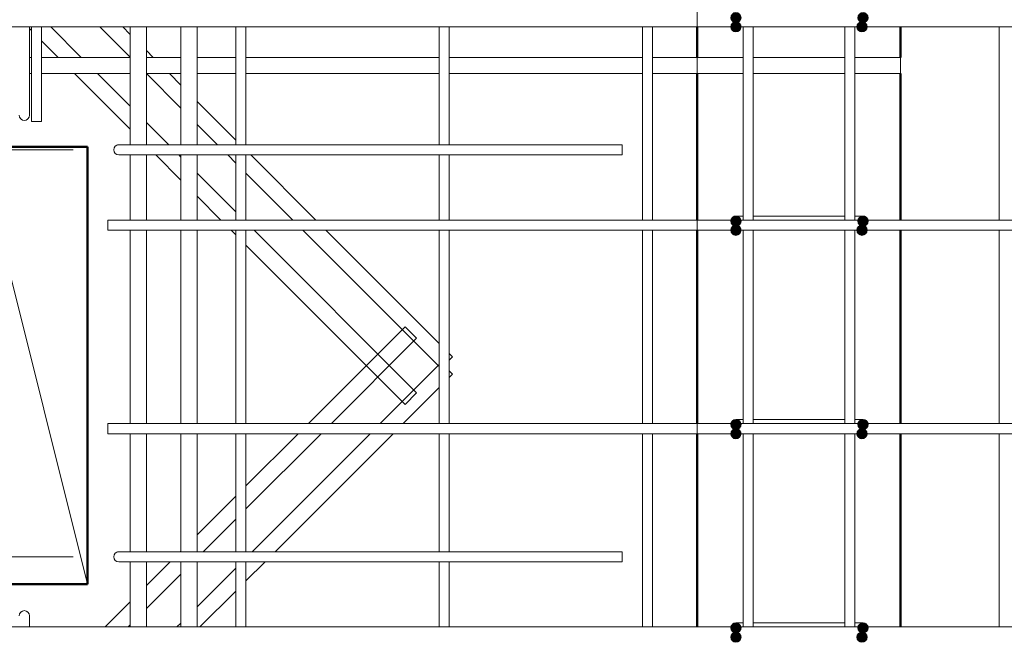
# Model space of a CAD drawing. Header units: millimetres. Extents: x -17543 to 38371, y 19974 to 27996.
# Tile 21 of 109: x -3998 to -3029, y 22949 to 23555. Entities that reach past the tile are written whole.
import ezdxf

# ---------------------------------------------------------------- set-up
doc = ezdxf.new("R2010")
doc.units = ezdxf.units.MM
doc.linetypes.add('ADSK_Линия сетки', pattern=[750, 600, -75, 0, -75])
doc.linetypes.add('ADSK_Невидимые', pattern=[150, 90, -60])
for name, color, linetype, lineweight in [('A-____-____-DIMS', 211, 'Continuous', 9), ('A-____-____-DIMS-30', 211, 'Continuous', 9), ('A-DETL-GENF-HDLN', 90, 'ADSK_Невидимые', 20), ('A-DETL-GENF-OTLN', 92, 'Continuous', 20), ('A-GLAZ-____-OTLN', 151, 'Continuous', 20), ('A-WALL-____-MCUT', 113, 'Continuous', 50), ('A-WALL-____-OTLN', 113, 'Continuous', 20), ('S-GRID-____-OTLN', 1, 'Continuous', 9), ('S-RBAR-____-IDEN', 171, 'Continuous', 20), ('S-RBAR-____-MCUT', 171, 'Continuous', 20), ('S-RBAR-____-OTLN', 171, 'Continuous', 100)]:
    doc.layers.add(name, color=color, linetype=linetype, lineweight=lineweight)
doc.styles.add('GOST Common_I_1', font='GOST Common Italic.ttf', dxfattribs={"width": 0.8, "height": 75})
doc.dimstyles.new('ADSK_Для_арматуры_Основной_2_5_мм_шаг_кол-во_Стрелки_точный', dxfattribs={"dimscale": 304.8, "dimtxt": 0.247469, "dimasz": 0.295276, "dimexe": 0.147638, "dimexo": 0.000484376, "dimgap": 0.03937, "dimtad": 1, "dimdec": 0, "dimlfac": 304.8, "dimdsep": 46, "dimtxsty": 'GOST Common_I_1', "dimsah": 1, "dimcen": 0.09, "dimdle": 0.147638, "dimazin": 0, "dimtfac": 1, "dimtdec": 4, "dimtix": 1, "dimtmove": 0, "dimatfit": 3, "dimfxl": 1, "dimtvp": 1, "dimtfill": 1, "dimtolj": 1, "dimtzin": 0, "dimarcsym": 2})

# ---------------------------------------------------------------- blocks, each defined once
blk = doc.blocks.new('ADSK_Окно_ПроемПрямоугольный - ADSK_Окно_ПроемПрямоугольный-1463791-КЖ1_Р_ВЭ8_Армирование_2')
at = {"layer": 'A-DETL-GENF-HDLN'}
for p, q in [((29630, 23430), (28230, 23430)), ((29630, 23000), (29630, 23430)), ((28230, 23000), (29630, 23000))]:
    blk.add_line(p, q, dxfattribs=at)
at = {"layer": 'A-DETL-GENF-OTLN'}
blk.add_line((29630, 23000), (29544, 23344), dxfattribs=at)
blk = doc.blocks.new('DIMBLOCK117-КЖ1_Р_ВЭ8_Армирование_2')
at = {"layer": 'A-____-____-DIMS-30', "lineweight": 40}
for points in [[(-4196.69, 23427), (-4208.54, 23337), (-4184.84, 23337)], [(-4196.69, 23027), (-4184.84, 23117), (-4208.54, 23117)]]:
    blk.add_hatch(color=256, dxfattribs=at).paths.add_polyline_path(points)
at = {"layer": 'A-____-____-DIMS-30'}
for p, q in [((-4196.69, 23472), (-4196.69, 22982)), ((-4196.69, 23427), (-4241.69, 23427)), ((-4196.69, 23427), (-3945.39, 23427)), ((-4196.69, 23027), (-4241.69, 23027)), ((-4196.69, 23027), (-3945.39, 23027))]:
    blk.add_line(p, q, dxfattribs=at)
at = {"layer": 'A-____-____-DIMS-30', "lineweight": 40}
for p, q in [((-4196.69, 23427), (-4208.54, 23337)), ((-4184.84, 23337), (-4196.69, 23427)), ((-4208.54, 23337), (-4184.84, 23337)), ((-4184.84, 23117), (-4208.54, 23117)), ((-4208.54, 23117), (-4196.69, 23027)), ((-4196.69, 23027), (-4184.84, 23117))]:
    blk.add_line(p, q, dxfattribs=at)
at = {"layer": 'A-____-____-DIMS-30', "color": 0, "insert": (-4306.7, 23033.95), "char_height": 75, "width": 463.3107, "attachment_point": 1, "rotation": 90, "line_spacing_factor": 1.022761, "style": 'GOST Common_I_1', "bg_fill": 3, "box_fill_scale": 1.25, "bg_fill_color": 256, "bg_fill_true_color": 13158600, "bg_fill_transparency": 0}
blk.add_mtext('200x2=400', dxfattribs=at)
blk = doc.blocks.new('_None')
blk = doc.blocks.new('DIMBLOCK121-КЖ1_Р_ВЭ8_Армирование_2')
at = {"layer": 'A-____-____-DIMS-30', "lineweight": 40}
for points in [[(-5193.39, 23588.5), (-5103.39, 23576.66), (-5103.39, 23600.35)], [(-3993.39, 23588.5), (-4083.39, 23600.35), (-4083.39, 23576.66)]]:
    blk.add_hatch(color=256, dxfattribs=at).paths.add_polyline_path(points)
at = {"layer": 'A-____-____-DIMS-30'}
for p, q in [((-5193.39, 23588.5), (-5193.39, 23633.5)), ((-3993.39, 23588.5), (-3993.39, 23633.5)), ((-3948.39, 23588.5), (-5238.39, 23588.5)), ((-5193.39, 23588.5), (-5193.39, 23569.86)), ((-3993.39, 23588.5), (-3993.39, 23569.86))]:
    blk.add_line(p, q, dxfattribs=at)
at = {"layer": 'A-____-____-DIMS-30', "lineweight": 40}
for p, q in [((-5103.39, 23600.35), (-5193.39, 23588.5)), ((-5103.39, 23576.66), (-5103.39, 23600.35)), ((-3993.39, 23588.5), (-4083.39, 23600.35)), ((-4083.39, 23600.35), (-4083.39, 23576.66)), ((-5193.39, 23588.5), (-5103.39, 23576.66)), ((-4083.39, 23576.66), (-3993.39, 23588.5))]:
    blk.add_line(p, q, dxfattribs=at)
at = {"layer": 'A-____-____-DIMS-30', "color": 0, "insert": (-4798.58, 23698.52), "char_height": 75, "width": 492.4594, "attachment_point": 1, "line_spacing_factor": 1.022761, "style": 'GOST Common_I_1', "bg_fill": 3, "box_fill_scale": 1.25, "bg_fill_color": 256, "bg_fill_true_color": 13158600, "bg_fill_transparency": 0}
blk.add_mtext('200x6=1200', dxfattribs=at)

msp = doc.modelspace()

# ---------------------------------------------------------------- hatches: boundary and pattern name
at = {"layer": 'S-RBAR-____-MCUT'}
h = msp.add_hatch(color=256, dxfattribs=at)
edge = h.paths.add_edge_path()
edge.add_arc((-3293.3916, 23557.0006), 5, 0, 360)
for points in [[(-3293.3916, 23552.0006), (-3288.6363, 23555.4555), (-3290.4527, 23561.0457), (-3296.3305, 23561.0457), (-3298.1469, 23555.4555)], [(-3168.3916, 23552.0006), (-3163.6363, 23555.4555), (-3165.4527, 23561.0457), (-3171.3305, 23561.0457), (-3173.1469, 23555.4555)], [(-3296.3305, 23543.9555), (-3290.4527, 23543.9555), (-3288.6363, 23549.5457), (-3293.3916, 23553.0006), (-3298.1469, 23549.5457)], [(-3172.3305, 23543.9555), (-3166.4527, 23543.9555), (-3164.6363, 23549.5457), (-3169.3916, 23553.0006), (-3174.1469, 23549.5457)], [(-3293.3916, 23352.0006), (-3288.6363, 23355.4555), (-3290.4527, 23361.0457), (-3296.3305, 23361.0457), (-3298.1469, 23355.4555)], [(-3296.3305, 23343.9555), (-3290.4527, 23343.9555), (-3288.6363, 23349.5457), (-3293.3916, 23353.0006), (-3298.1469, 23349.5457)], [(-3172.3305, 23343.9555), (-3166.4527, 23343.9555), (-3164.6363, 23349.5457), (-3169.3916, 23353.0006), (-3174.1469, 23349.5457)], [(-3168.3916, 23352.0006), (-3163.6363, 23355.4555), (-3165.4527, 23361.0457), (-3171.3305, 23361.0457), (-3173.1469, 23355.4555)], [(-3293.3916, 23152.0006), (-3288.6363, 23155.4555), (-3290.4527, 23161.0457), (-3296.3305, 23161.0457), (-3298.1469, 23155.4555)], [(-3168.3916, 23152.0006), (-3163.6363, 23155.4555), (-3165.4527, 23161.0457), (-3171.3305, 23161.0457), (-3173.1469, 23155.4555)], [(-3296.3305, 23143.9555), (-3290.4527, 23143.9555), (-3288.6363, 23149.5457), (-3293.3916, 23153.0006), (-3298.1469, 23149.5457)], [(-3172.3305, 23143.9555), (-3166.4527, 23143.9555), (-3164.6363, 23149.5457), (-3169.3916, 23153.0006), (-3174.1469, 23149.5457)], [(-3293.3916, 22952.0006), (-3288.6363, 22955.4555), (-3290.4527, 22961.0457), (-3296.3305, 22961.0457), (-3298.1469, 22955.4555)], [(-3168.3916, 22952.0006), (-3163.6363, 22955.4555), (-3165.4527, 22961.0457), (-3171.3305, 22961.0457), (-3173.1469, 22955.4555)], [(-3296.3305, 22943.9555), (-3290.4527, 22943.9555), (-3288.6363, 22949.5457), (-3293.3916, 22953.0006), (-3298.1469, 22949.5457)], [(-3172.3305, 22943.9555), (-3166.4527, 22943.9555), (-3164.6363, 22949.5457), (-3169.3916, 22953.0006), (-3174.1469, 22949.5457)]]:
    msp.add_hatch(color=256, dxfattribs=at).paths.add_polyline_path(points)
h = msp.add_hatch(color=256, dxfattribs=at)
edge = h.paths.add_edge_path()
edge.add_arc((-3168.3916, 23557.0006), 5, 0, 360)
h = msp.add_hatch(color=256, dxfattribs=at)
edge = h.paths.add_edge_path()
edge.add_arc((-3293.3916, 23548.0006), 5, 0, 360)
h = msp.add_hatch(color=256, dxfattribs=at)
edge = h.paths.add_edge_path()
edge.add_arc((-3169.3916, 23548.0006), 5, 0, 360)
h = msp.add_hatch(color=256, dxfattribs=at)
edge = h.paths.add_edge_path()
edge.add_arc((-3293.3916, 23357.0006), 5, 0, 360)
h = msp.add_hatch(color=256, dxfattribs=at)
edge = h.paths.add_edge_path()
edge.add_arc((-3293.3916, 23348.0006), 5, 0, 360)
h = msp.add_hatch(color=256, dxfattribs=at)
edge = h.paths.add_edge_path()
edge.add_arc((-3169.3916, 23348.0006), 5, 0, 360)
h = msp.add_hatch(color=256, dxfattribs=at)
edge = h.paths.add_edge_path()
edge.add_arc((-3168.3916, 23357.0006), 5, 0, 360)
h = msp.add_hatch(color=256, dxfattribs=at)
edge = h.paths.add_edge_path()
edge.add_arc((-3293.3916, 23157.0006), 5, 0, 360)
h = msp.add_hatch(color=256, dxfattribs=at)
edge = h.paths.add_edge_path()
edge.add_arc((-3168.3916, 23157.0006), 5, 0, 360)
h = msp.add_hatch(color=256, dxfattribs=at)
edge = h.paths.add_edge_path()
edge.add_arc((-3293.3916, 23148.0006), 5, 0, 360)
h = msp.add_hatch(color=256, dxfattribs=at)
edge = h.paths.add_edge_path()
edge.add_arc((-3169.3916, 23148.0006), 5, 0, 360)
h = msp.add_hatch(color=256, dxfattribs=at)
edge = h.paths.add_edge_path()
edge.add_arc((-3293.3916, 22957.0006), 5, 0, 360)
h = msp.add_hatch(color=256, dxfattribs=at)
edge = h.paths.add_edge_path()
edge.add_arc((-3168.3916, 22957.0006), 5, 0, 360)
h = msp.add_hatch(color=256, dxfattribs=at)
edge = h.paths.add_edge_path()
edge.add_arc((-3293.3916, 22948.0006), 5, 0, 360)
h = msp.add_hatch(color=256, dxfattribs=at)
edge = h.paths.add_edge_path()
edge.add_arc((-3169.3916, 22948.0006), 5, 0, 360)

# ---------------------------------------------------------------- linework, layer by layer
at = {"layer": 'A-WALL-____-MCUT'}
for p, q in [((-3331.3916, 23548.0006), (-3331.3916, 23518.0006)), ((-3131.3916, 23518.0006), (-3131.3916, 23548.0006)), ((-3331.3916, 23502.0006), (-3331.3916, 23358.0006)), ((-3131.3916, 23358.0006), (-3131.3916, 23502.0006)), ((-3331.3916, 23348.0006), (-3331.3916, 23158.0006)), ((-3131.3916, 23158.0006), (-3131.3916, 23348.0006)), ((-3331.3916, 23148.0006), (-3331.3916, 22958.0006)), ((-3131.3916, 22958.0006), (-3131.3916, 23148.0006))]:
    msp.add_line(p, q, dxfattribs=at)
at = {"layer": 'A-WALL-____-OTLN', "lineweight": 50}
for p, q in [((-5331.3916, 23430), (-3931.3916, 23430)), ((-3931.3916, 23430), (-3931.3916, 23000)), ((-3931.3916, 23000), (-5331.3916, 23000))]:
    msp.add_line(p, q, dxfattribs=at)
at = {"layer": 'S-GRID-____-OTLN', "linetype": 'ADSK_Линия сетки'}
msp.add_line((-3331.3916, 20788.2456), (-3331.3916, 26800), dxfattribs=at)
at = {"layer": 'S-RBAR-____-MCUT'}
for p, q in [((-3298.1469, 23555.4555), (-3293.3916, 23552.0006)), ((-3293.3916, 23553.0006), (-3298.1469, 23549.5457)), ((-3298.1469, 23549.5457), (-3296.3305, 23543.9555)), ((-3293.3916, 23552.0006), (-3288.6363, 23555.4555)), ((-3288.6363, 23549.5457), (-3293.3916, 23553.0006)), ((-3290.4527, 23543.9555), (-3288.6363, 23549.5457)), ((-3169.3916, 23553.0006), (-3174.1469, 23549.5457)), ((-3174.1469, 23549.5457), (-3172.3305, 23543.9555)), ((-3173.1469, 23555.4555), (-3168.3916, 23552.0006)), ((-3164.6363, 23549.5457), (-3169.3916, 23553.0006)), ((-3168.3916, 23552.0006), (-3163.6363, 23555.4555)), ((-3166.4527, 23543.9555), (-3164.6363, 23549.5457)), ((-3296.3305, 23543.9555), (-3290.4527, 23543.9555)), ((-3172.3305, 23543.9555), (-3166.4527, 23543.9555)), ((-3296.3305, 23361.0457), (-3298.1469, 23355.4555)), ((-3298.1469, 23355.4555), (-3293.3916, 23352.0006)), ((-3293.3916, 23353.0006), (-3298.1469, 23349.5457)), ((-3290.4527, 23361.0457), (-3296.3305, 23361.0457)), ((-3293.3916, 23352.0006), (-3288.6363, 23355.4555)), ((-3288.6363, 23349.5457), (-3293.3916, 23353.0006)), ((-3288.6363, 23355.4555), (-3290.4527, 23361.0457)), ((-3169.3916, 23353.0006), (-3174.1469, 23349.5457)), ((-3171.3305, 23361.0457), (-3173.1469, 23355.4555)), ((-3173.1469, 23355.4555), (-3168.3916, 23352.0006)), ((-3165.4527, 23361.0457), (-3171.3305, 23361.0457)), ((-3164.6363, 23349.5457), (-3169.3916, 23353.0006)), ((-3168.3916, 23352.0006), (-3163.6363, 23355.4555)), ((-3163.6363, 23355.4555), (-3165.4527, 23361.0457)), ((-3298.1469, 23349.5457), (-3296.3305, 23343.9555)), ((-3296.3305, 23343.9555), (-3290.4527, 23343.9555)), ((-3290.4527, 23343.9555), (-3288.6363, 23349.5457)), ((-3174.1469, 23349.5457), (-3172.3305, 23343.9555)), ((-3172.3305, 23343.9555), (-3166.4527, 23343.9555)), ((-3166.4527, 23343.9555), (-3164.6363, 23349.5457)), ((-3296.3305, 23161.0457), (-3298.1469, 23155.4555)), ((-3290.4527, 23161.0457), (-3296.3305, 23161.0457)), ((-3288.6363, 23155.4555), (-3290.4527, 23161.0457)), ((-3171.3305, 23161.0457), (-3173.1469, 23155.4555)), ((-3165.4527, 23161.0457), (-3171.3305, 23161.0457)), ((-3163.6363, 23155.4555), (-3165.4527, 23161.0457)), ((-3298.1469, 23155.4555), (-3293.3916, 23152.0006)), ((-3293.3916, 23153.0006), (-3298.1469, 23149.5457)), ((-3298.1469, 23149.5457), (-3296.3305, 23143.9555)), ((-3293.3916, 23152.0006), (-3288.6363, 23155.4555)), ((-3288.6363, 23149.5457), (-3293.3916, 23153.0006)), ((-3290.4527, 23143.9555), (-3288.6363, 23149.5457)), ((-3169.3916, 23153.0006), (-3174.1469, 23149.5457)), ((-3174.1469, 23149.5457), (-3172.3305, 23143.9555)), ((-3173.1469, 23155.4555), (-3168.3916, 23152.0006)), ((-3164.6363, 23149.5457), (-3169.3916, 23153.0006)), ((-3168.3916, 23152.0006), (-3163.6363, 23155.4555)), ((-3166.4527, 23143.9555), (-3164.6363, 23149.5457)), ((-3296.3305, 23143.9555), (-3290.4527, 23143.9555)), ((-3172.3305, 23143.9555), (-3166.4527, 23143.9555)), ((-3296.3305, 22961.0457), (-3298.1469, 22955.4555)), ((-3298.1469, 22955.4555), (-3293.3916, 22952.0006)), ((-3290.4527, 22961.0457), (-3296.3305, 22961.0457)), ((-3293.3916, 22952.0006), (-3288.6363, 22955.4555)), ((-3288.6363, 22955.4555), (-3290.4527, 22961.0457)), ((-3171.3305, 22961.0457), (-3173.1469, 22955.4555)), ((-3173.1469, 22955.4555), (-3168.3916, 22952.0006)), ((-3165.4527, 22961.0457), (-3171.3305, 22961.0457)), ((-3168.3916, 22952.0006), (-3163.6363, 22955.4555)), ((-3163.6363, 22955.4555), (-3165.4527, 22961.0457)), ((-3293.3916, 22953.0006), (-3298.1469, 22949.5457)), ((-3298.1469, 22949.5457), (-3296.3305, 22943.9555)), ((-3288.6363, 22949.5457), (-3293.3916, 22953.0006)), ((-3290.4527, 22943.9555), (-3288.6363, 22949.5457)), ((-3169.3916, 22953.0006), (-3174.1469, 22949.5457)), ((-3174.1469, 22949.5457), (-3172.3305, 22943.9555)), ((-3164.6363, 22949.5457), (-3169.3916, 22953.0006)), ((-3166.4527, 22943.9555), (-3164.6363, 22949.5457))]:
    msp.add_line(p, q, dxfattribs=at)
for centre in [(-3293.3916, 23557.0006), (-3168.3916, 23557.0006), (-3293.3916, 23548.0006), (-3169.3916, 23548.0006), (-3293.3916, 23357.0006), (-3293.3916, 23348.0006), (-3169.3916, 23348.0006), (-3168.3916, 23357.0006), (-3293.3916, 23157.0006), (-3168.3916, 23157.0006), (-3293.3916, 23148.0006), (-3169.3916, 23148.0006), (-3293.3916, 22957.0006), (-3168.3916, 22957.0006), (-3293.3916, 22948.0006), (-3169.3916, 22948.0006)]:
    msp.add_circle(centre, 5, dxfattribs=at)
at = {"layer": 'S-RBAR-____-OTLN', "lineweight": 20}
for p, q in [((-6106.3913, 23548.0006), (-846.3913, 23548.0006)), ((-3988.3913, 23548.0006), (-3988.3913, 23491.0006)), ((-3988.3913, 23546.3976), (-3986.3913, 23544.3976)), ((-3986.3913, 23455.0006), (-3986.3913, 23548.0006)), ((-3976.3913, 23455.0006), (-3976.3913, 23548.0006)), ((-3967.3669, 23548.0006), (-3937.3669, 23518.0006)), ((-3919.2836, 23548.0006), (-3889.3913, 23518.1083)), ((-3896.6562, 23548.0006), (-3889.4872, 23540.8316)), ((-3889.3913, 23432.0006), (-3889.3913, 23548.0006)), ((-3873.3913, 23432.0006), (-3873.3913, 23548.0006)), ((-3839.3913, 23432.0006), (-3839.3913, 23548.0006)), ((-3823.3913, 23432.0006), (-3823.3913, 23548.0006)), ((-3785.3913, 23432.0006), (-3785.3913, 23548.0006)), ((-3775.3913, 23432.0006), (-3775.3913, 23548.0006)), ((-3585.3913, 23432.0006), (-3585.3913, 23548.0006)), ((-3575.3913, 23432.0006), (-3575.3913, 23548.0006)), ((-3385.3913, 23358.0006), (-3385.3913, 23548.0006)), ((-3375.3913, 23358.0006), (-3375.3913, 23548.0006)), ((-3286.3913, 23358.0006), (-3286.3913, 23548.0006)), ((-3276.3913, 23358.0006), (-3276.3913, 23548.0006)), ((-3186.3913, 23358.0006), (-3186.3913, 23548.0006)), ((-3176.3913, 23358.0006), (-3176.3913, 23548.0006)), ((-3034.3913, 23358.0006), (-3034.3913, 23548.0006)), ((-3976.3913, 23534.3976), (-3959.9943, 23518.0006)), ((-3986.3913, 23518.0006), (-3988.3913, 23518.0006)), ((-3889.3913, 23518.0006), (-3976.3913, 23518.0006)), ((-3873.3913, 23524.7357), (-3866.6562, 23518.0006)), ((-3839.3913, 23518.0006), (-3873.3913, 23518.0006)), ((-3785.3913, 23518.0006), (-3823.3913, 23518.0006)), ((-3585.3913, 23518.0006), (-3775.3913, 23518.0006)), ((-3385.3913, 23518.0006), (-3575.3913, 23518.0006)), ((-3286.3913, 23518.0006), (-3375.3913, 23518.0006)), ((-3186.3913, 23518.0006), (-3276.3913, 23518.0006)), ((-3131.3913, 23518.0006), (-3176.3913, 23518.0006)), ((-3131.3913, 23518.0006), (-3131.3913, 23502.0006)), ((-3986.3913, 23502.0006), (-3988.3913, 23502.0006)), ((-3889.3913, 23502.0006), (-3976.3913, 23502.0006)), ((-3943.9943, 23502.0006), (-3889.3913, 23447.3976)), ((-3921.3669, 23502.0006), (-3889.3913, 23470.025)), ((-3839.3913, 23502.0006), (-3873.3913, 23502.0006)), ((-3873.2836, 23502.0006), (-3839.3913, 23468.1083)), ((-3850.6562, 23502.0006), (-3839.3913, 23490.7357)), ((-3785.3913, 23502.0006), (-3823.3913, 23502.0006)), ((-3585.3913, 23502.0006), (-3775.3913, 23502.0006)), ((-3385.3913, 23502.0006), (-3575.3913, 23502.0006)), ((-3286.3913, 23502.0006), (-3375.3913, 23502.0006)), ((-3186.3913, 23502.0006), (-3276.3913, 23502.0006)), ((-3131.3913, 23502.0006), (-3176.3913, 23502.0006)), ((-3988.3913, 23461.0006), (-3988.3913, 23491.0006)), ((-3823.3913, 23474.7357), (-3785.3913, 23436.7357)), ((-3976.3913, 23455.0006), (-3986.3913, 23455.0006)), ((-3873.3913, 23454.025), (-3851.3669, 23432.0006)), ((-3823.3913, 23452.1083), (-3803.2836, 23432.0006)), ((-3900.3913, 23432.0006), (-3870.3913, 23432.0006)), ((-3405.3913, 23432.0006), (-3870.3913, 23432.0006)), ((-3405.3913, 23432.0006), (-3405.3913, 23422.0006)), ((-3900.3913, 23422.0006), (-3870.3913, 23422.0006)), ((-3889.3913, 23358.0006), (-3889.3913, 23422.0006)), ((-3873.3913, 23358.0006), (-3873.3913, 23422.0006)), ((-3405.3913, 23422.0006), (-3870.3913, 23422.0006)), ((-3863.9943, 23422.0006), (-3839.3913, 23397.3976)), ((-3841.3669, 23422.0006), (-3839.3913, 23420.025)), ((-3839.3913, 23358.0006), (-3839.3913, 23422.0006)), ((-3823.3913, 23358.0006), (-3823.3913, 23422.0006)), ((-3793.2836, 23422.0006), (-3785.3913, 23414.1083)), ((-3785.3913, 23358.0006), (-3785.3913, 23422.0006)), ((-3775.3913, 23358.0006), (-3775.3913, 23422.0006)), ((-3770.6562, 23422.0006), (-3706.6562, 23358.0006)), ((-3585.3913, 23358.0006), (-3585.3913, 23422.0006)), ((-3575.3913, 23358.0006), (-3575.3913, 23422.0006)), ((-3823.3913, 23404.025), (-3785.3913, 23366.025)), ((-3775.3913, 23404.1083), (-3729.2836, 23358.0006)), ((-3823.3913, 23381.3976), (-3799.9943, 23358.0006)), ((-846.3913, 23358.0006), (-3911.3913, 23358.0006)), ((-3911.3913, 23358.0006), (-3911.3913, 23348.0006)), ((-3293.3916, 23362.0006), (-3286.5805, 23362.0006)), ((-3276.4735, 23362.0006), (-3263.3916, 23362.0006)), ((-3263.3916, 23362.0006), (-3198.3916, 23362.0006)), ((-3198.3916, 23362.0006), (-3186.2942, 23362.0006)), ((-3176.2816, 23362.0006), (-3168.3916, 23362.0006)), ((-846.3913, 23348.0006), (-3911.3913, 23348.0006)), ((-3889.3913, 23158.0006), (-3889.3913, 23348.0006)), ((-3873.3913, 23158.0006), (-3873.3913, 23348.0006)), ((-3839.3913, 23158.0006), (-3839.3913, 23348.0006)), ((-3823.3913, 23158.0006), (-3823.3913, 23348.0006)), ((-3789.9943, 23348.0006), (-3785.3913, 23343.3976)), ((-3785.3913, 23158.0006), (-3785.3913, 23348.0006)), ((-3775.3913, 23158.0006), (-3775.3913, 23348.0006)), ((-3767.3669, 23348.0006), (-3607.5364, 23188.1701)), ((-3719.2836, 23348.0006), (-3585.3913, 23214.1083)), ((-3696.6562, 23348.0006), (-3585.3913, 23236.7357)), ((-3585.3913, 23158.0006), (-3585.3913, 23348.0006)), ((-3575.3913, 23158.0006), (-3575.3913, 23348.0006)), ((-3385.3913, 23158.0006), (-3385.3913, 23348.0006)), ((-3375.3913, 23158.0006), (-3375.3913, 23348.0006)), ((-3286.3913, 23158.0006), (-3286.3913, 23348.0006)), ((-3276.3913, 23158.0006), (-3276.3913, 23348.0006)), ((-3186.3913, 23158.0006), (-3186.3913, 23348.0006)), ((-3176.3913, 23158.0006), (-3176.3913, 23348.0006)), ((-3034.3913, 23158.0006), (-3034.3913, 23348.0006)), ((-3775.3913, 23333.3976), (-3618.8501, 23176.8564)), ((-3618.8501, 23253.1448), (-3713.9943, 23158.0006)), ((-3618.8501, 23253.1448), (-3607.5364, 23241.8311)), ((-3607.5364, 23241.8311), (-3691.3669, 23158.0006)), ((-3575.3913, 23226.7357), (-3572.181, 23223.5254)), ((-3575.3913, 23220.3152), (-3572.181, 23223.5254)), ((-3585.3913, 23215.893), (-3643.2836, 23158.0006)), ((-3575.3913, 23209.686), (-3572.181, 23206.4758)), ((-3572.181, 23206.4758), (-3575.3913, 23203.2656)), ((-3585.3913, 23193.2656), (-3620.6562, 23158.0006)), ((-3618.8501, 23176.8564), (-3607.5364, 23188.1701)), ((-3293.3916, 23162.0006), (-3286.5805, 23162.0006)), ((-3276.4735, 23162.0006), (-3263.3916, 23162.0006)), ((-3263.3916, 23162.0006), (-3198.3916, 23162.0006)), ((-3198.3916, 23162.0006), (-3186.2942, 23162.0006)), ((-3176.2816, 23162.0006), (-3168.3916, 23162.0006)), ((-846.3913, 23158.0006), (-3911.3913, 23158.0006)), ((-3911.3913, 23158.0006), (-3911.3913, 23148.0006)), ((-846.3913, 23148.0006), (-3911.3913, 23148.0006)), ((-3889.3913, 23032.0006), (-3889.3913, 23148.0006)), ((-3873.3913, 23032.0006), (-3873.3913, 23148.0006)), ((-3839.3913, 23032.0006), (-3839.3913, 23148.0006)), ((-3823.3913, 23032.0006), (-3823.3913, 23148.0006)), ((-3785.3913, 23032.0006), (-3785.3913, 23148.0006)), ((-3775.3913, 23032.0006), (-3775.3913, 23148.0006)), ((-3723.9943, 23148.0006), (-3775.3913, 23096.6036)), ((-3701.3669, 23148.0006), (-3775.3913, 23073.9762)), ((-3653.2836, 23148.0006), (-3769.2836, 23032.0006)), ((-3630.6562, 23148.0006), (-3746.6562, 23032.0006)), ((-3585.3913, 23032.0006), (-3585.3913, 23148.0006)), ((-3575.3913, 23032.0006), (-3575.3913, 23148.0006)), ((-3385.3913, 22958.0006), (-3385.3913, 23148.0006)), ((-3375.3913, 22958.0006), (-3375.3913, 23148.0006)), ((-3286.3913, 22958.0006), (-3286.3913, 23148.0006)), ((-3276.3913, 22958.0006), (-3276.3913, 23148.0006)), ((-3186.3913, 22958.0006), (-3186.3913, 23148.0006)), ((-3176.3913, 22958.0006), (-3176.3913, 23148.0006)), ((-3034.3913, 22958.0006), (-3034.3913, 23148.0006)), ((-3785.3913, 23086.6036), (-3823.3913, 23048.6036)), ((-3785.3913, 23063.9762), (-3817.3669, 23032.0006)), ((-3900.3913, 23032.0006), (-3870.3913, 23032.0006)), ((-3405.3913, 23032.0006), (-3870.3913, 23032.0006)), ((-3839.3913, 23032.6036), (-3839.9943, 23032.0006)), ((-3405.3913, 23032.0006), (-3405.3913, 23022.0006)), ((-3900.3913, 23022.0006), (-3870.3913, 23022.0006)), ((-3889.3913, 22958.0006), (-3889.3913, 23022.0006)), ((-3849.9943, 23022.0006), (-3873.3913, 22998.6036)), ((-3873.3913, 22958.0006), (-3873.3913, 23022.0006)), ((-3405.3913, 23022.0006), (-3870.3913, 23022.0006)), ((-3839.3913, 22958.0006), (-3839.3913, 23022.0006)), ((-3823.3913, 22958.0006), (-3823.3913, 23022.0006)), ((-3785.3913, 23015.893), (-3823.3913, 22977.893)), ((-3785.3913, 22958.0006), (-3785.3913, 23022.0006)), ((-3775.3913, 22958.0006), (-3775.3913, 23022.0006)), ((-3756.6562, 23022.0006), (-3775.3913, 23003.2656)), ((-3585.3913, 22958.0006), (-3585.3913, 23022.0006)), ((-3575.3913, 22958.0006), (-3575.3913, 23022.0006)), ((-3839.3913, 23009.9762), (-3873.3913, 22975.9762)), ((-3785.3913, 22993.2656), (-3820.6562, 22958.0006)), ((-3889.3913, 22982.6036), (-3913.9943, 22958.0006)), ((-3988.3913, 22969.0006), (-3988.3913, 22958.1463)), ((1193.6087, 22958.0006), (-6106.3913, 22958.0006)), ((-3889.3913, 22959.9762), (-3891.3669, 22958.0006)), ((-3839.4842, 22961.8), (-3843.2836, 22958.0006)), ((-3293.3916, 22962.0006), (-3286.5805, 22962.0006)), ((-3276.4735, 22962.0006), (-3263.3916, 22962.0006)), ((-3263.3916, 22962.0006), (-3198.3916, 22962.0006)), ((-3198.3916, 22962.0006), (-3186.2942, 22962.0006)), ((-3176.2816, 22962.0006), (-3168.3916, 22962.0006))]:
    msp.add_line(p, q, dxfattribs=at)
for centre, start, end in [((-3993.3913, 23461.0006), 180, 0), ((-3993.3913, 23461.0006), 210, 240), ((-3993.3913, 23461.0006), 300, 330), ((-3900.3913, 23427.0006), 90, 270), ((-3900.3913, 23427.0006), 120, 150), ((-3900.3913, 23427.0006), 90, 105), ((-3900.3913, 23427.0006), 210, 240), ((-3293.3916, 23357.0006), 90, 165), ((-3168.3916, 23357.0006), 15, 90), ((-3293.3916, 23157.0006), 90, 165), ((-3168.3916, 23157.0006), 15, 90), ((-3900.3913, 23027.0006), 90, 270), ((-3900.3913, 23027.0006), 120, 150), ((-3900.3913, 23027.0006), 210, 240), ((-3900.3913, 23027.0006), 90, 105), ((-3993.3913, 22969.0006), 0, 180), ((-3993.3913, 22969.0006), 120, 150), ((-3993.3913, 22969.0006), 30, 60), ((-3993.3913, 22969.0006), 0, 15), ((-3293.3916, 22957.0006), 90, 165), ((-3168.3916, 22957.0006), 15, 90)]:
    msp.add_arc(centre, 5, start, end, dxfattribs=at)

# ---------------------------------------------------------------- block references
at = {"layer": 'A-GLAZ-____-OTLN'}
msp.add_blockref('ADSK_Окно_ПроемПрямоугольный - ADSK_Окно_ПроемПрямоугольный-1463791-КЖ1_Р_ВЭ8_Армирование_2', (-33561.3916, 0), dxfattribs=at)

# ---------------------------------------------------------------- next in the draw order: dimensions: what is measured, and where the dimension line sits
at = {"layer": 'A-____-____-DIMS'}
dim = msp.add_linear_dim(base=(-4196.6916, 23027.0006), p1=(-3900.3913, 23427.0006), p2=(-3900.3913, 23027.0006), angle=90, text='200x2=400', dimstyle='ADSK_Для_арматуры_Основной_2_5_мм_шаг_кол-во_Стрелки_точный', override={"dimpost": '<>', "dimblk1": 'None', "dimblk2": 'None', "dimsah": 1, "dimfxl": 400}, dxfattribs=at)
dim.commit()
dim.dimension.update_dxf_attribs({"geometry": 'DIMBLOCK117-КЖ1_Р_ВЭ8_Армирование_2', "text_midpoint": (-4246.1916, 23227.0006)})

# ---------------------------------------------------------------- next in the draw order: texts
at = {"layer": 'S-RBAR-____-IDEN', "lineweight": 9, "insert": (-4159.2862, 23075.7656), "char_height": 75, "width": 253.9746, "attachment_point": 1, "rotation": 90, "style": 'GOST Common_I_1', "bg_fill": 3, "box_fill_scale": 1.25, "bg_fill_color": 256, "bg_fill_true_color": 13158600, "bg_fill_transparency": 0}
msp.add_mtext('1 Ø10 ', dxfattribs=at)

# ---------------------------------------------------------------- next in the draw order: dimensions: what is measured, and where the dimension line sits
at = {"layer": 'A-____-____-DIMS'}
dim = msp.add_linear_dim(base=(-5193.3913, 23588.5043), p1=(-3993.3913, 23524.8647), p2=(-5193.3913, 23524.8647), text='200x6=1200', dimstyle='ADSK_Для_арматуры_Основной_2_5_мм_шаг_кол-во_Стрелки_точный', override={"dimpost": '<>', "dimblk1": 'None', "dimblk2": 'None', "dimsah": 1, "dimfxl": 1200}, dxfattribs=at)
dim.commit()
dim.dimension.update_dxf_attribs({"geometry": 'DIMBLOCK121-КЖ1_Р_ВЭ8_Армирование_2', "text_midpoint": (-4593.3913, 23638.0043)})

doc.saveas('drawing.dxf')
